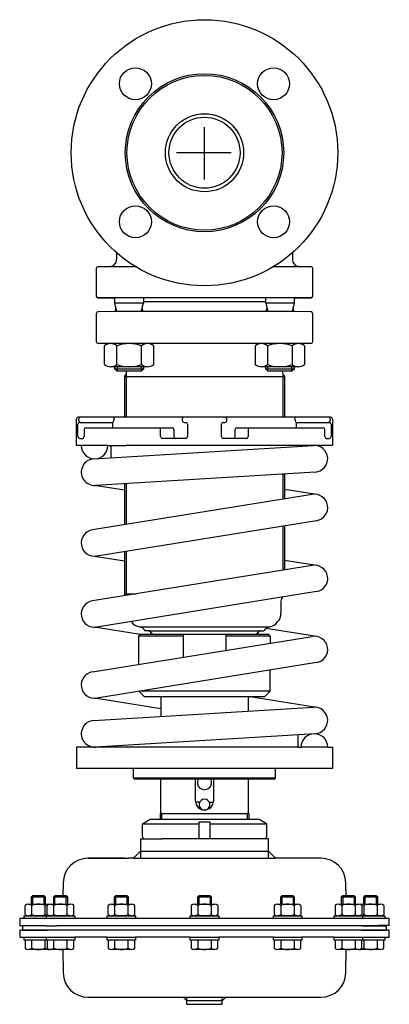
# Model space of a CAD drawing. Extents: x -154 to 54, y -153 to 402.
import ezdxf

# ---------------------------------------------------------------- set-up
doc = ezdxf.new("R2010")
doc.units = 0
doc.layers.get('0').update_dxf_attribs({"linetype": 'CONTINUOUS'})

# ---------------------------------------------------------------- blocks, each defined once
blk = doc.blocks.new('TOP__1', base_point=(-203.47, -42.2))
at = {"color": 7}
for p, q in [((-84.72, -51.53), (-80.35, -49)), ((-80.35, -49), (-19.35, -49)), ((-14.98, -51.53), (-19.35, -49)), ((-84.72, -51.53), (-52.85, -51.53)), ((-84.72, -59), (-84.72, -51.53)), ((-52.85, -60), (-52.85, -50.5)), ((-52.85, -50.5), (-46.85, -50.5)), ((-46.85, -50.5), (-46.85, -60)), ((-46.85, -51.53), (-14.98, -51.53)), ((-14.98, -51.53), (-14.98, -59)), ((-85.85, -60), (-73.9, -60)), ((-85.85, -60), (-85.85, -71)), ((-52.85, -60), (-73.9, -60)), ((-46.85, -60), (-52.85, -60)), ((-15.98, -60), (-46.85, -60)), ((-13.85, -60), (-15.98, -60)), ((-13.85, -71), (-13.85, -60)), ((-94.85, -71), (-115.43, -71)), ((-115.43, -71), (-114.85, -71)), ((-114.85, -71), (-92.85, -71)), ((-89.85, -71), (-92.85, -71)), ((-85.85, -67), (-89.85, -71)), ((-89.85, -71), (-9.85, -71)), ((-85.85, -67), (-13.85, -67)), ((-9.85, -71), (-13.85, -67)), ((15.73, -71), (-9.85, -71)), ((-129.43, -84.76), (-129.55, -92.11)), ((29.86, -92.11), (29.73, -84.76)), ((-146.55, -92.11), (-147.35, -92.91)), ((-139.35, -92.91), (-147.35, -92.91)), ((-147.35, -92.91), (-147.35, -96.9)), ((-146.55, -96.9), (-146.55, -92.11)), ((-140.15, -92.11), (-146.55, -92.11)), ((-140.15, -96.9), (-140.15, -92.11)), ((-139.35, -92.91), (-140.15, -92.11)), ((-139.35, -96.9), (-139.35, -92.91)), ((-134.02, -92.11), (-134.82, -92.91)), ((-134.82, -92.91), (-134.82, -96.9)), ((-126.82, -92.91), (-134.82, -92.91)), ((-134.02, -96.9), (-134.02, -92.11)), ((-127.62, -92.11), (-134.02, -92.11)), ((-127.62, -96.9), (-127.62, -92.11)), ((-126.82, -92.91), (-127.62, -92.11)), ((-126.82, -96.9), (-126.82, -92.91)), ((-99.8, -92.11), (-100.6, -92.91)), ((-92.6, -92.91), (-100.6, -92.91)), ((-100.6, -92.91), (-100.6, -96.9)), ((-99.8, -96.9), (-99.8, -92.11)), ((-93.4, -92.11), (-99.8, -92.11)), ((-93.4, -96.9), (-93.4, -92.11)), ((-92.6, -92.91), (-93.4, -92.11)), ((-92.6, -96.9), (-92.6, -92.91)), ((-53.05, -92.11), (-53.85, -92.91)), ((-53.85, -92.91), (-53.85, -96.9)), ((-45.85, -92.91), (-53.85, -92.91)), ((-53.05, -92.11), (-53.05, -96.9)), ((-46.65, -92.11), (-53.05, -92.11)), ((-46.65, -92.11), (-46.65, -96.9)), ((-45.85, -92.91), (-46.65, -92.11)), ((-45.85, -96.9), (-45.85, -92.91)), ((-6.3, -92.11), (-7.1, -92.91)), ((0.9, -92.91), (-7.1, -92.91)), ((-7.1, -92.91), (-7.1, -96.9)), ((0.1, -92.11), (-6.3, -92.11)), ((-6.3, -92.11), (-6.3, -96.9)), ((0.9, -92.91), (0.1, -92.11)), ((0.1, -92.11), (0.1, -96.9)), ((0.9, -96.9), (0.9, -92.91)), ((27.93, -92.11), (27.13, -92.91)), ((27.13, -92.91), (27.13, -96.9)), ((35.13, -92.91), (27.13, -92.91)), ((27.93, -92.11), (27.93, -96.9)), ((34.33, -92.11), (27.93, -92.11)), ((34.33, -92.11), (34.33, -96.9)), ((35.13, -92.91), (34.33, -92.11)), ((35.13, -96.9), (35.13, -92.91)), ((40.45, -92.11), (39.65, -92.91)), ((47.65, -92.91), (39.65, -92.91)), ((39.65, -92.91), (39.65, -96.9)), ((46.85, -92.11), (40.45, -92.11)), ((40.45, -92.11), (40.45, -96.9)), ((47.65, -92.91), (46.85, -92.11)), ((46.85, -92.11), (46.85, -96.9)), ((47.65, -96.9), (47.65, -92.91)), ((-150.85, -102.74), (-150.85, -97.56)), ((-148.98, -96.9), (-137.72, -96.9)), ((-147.1, -102.74), (-147.1, -97.56)), ((-139.6, -102.74), (-139.6, -97.56)), ((-138.33, -102.74), (-138.33, -97.56)), ((-136.45, -96.9), (-125.19, -96.9)), ((-134.57, -102.74), (-134.57, -97.56)), ((-127.07, -102.74), (-127.07, -97.56)), ((-123.32, -102.74), (-123.32, -97.56)), ((-104.1, -102.74), (-104.1, -97.56)), ((-102.23, -96.9), (-90.97, -96.9)), ((-100.35, -102.74), (-100.35, -97.56)), ((-92.85, -102.74), (-92.85, -97.56)), ((-89.09, -102.74), (-89.09, -97.56)), ((-57.35, -97.56), (-57.35, -102.74)), ((-55.48, -96.9), (-44.22, -96.9)), ((-53.6, -97.56), (-53.6, -102.74)), ((-46.1, -97.56), (-46.1, -102.74)), ((-42.34, -97.56), (-42.34, -102.74)), ((-10.6, -97.56), (-10.6, -102.74)), ((-8.73, -96.9), (2.53, -96.9)), ((-6.85, -97.56), (-6.85, -102.74)), ((0.65, -97.56), (0.65, -102.74)), ((4.41, -97.56), (4.41, -102.74)), ((23.62, -97.56), (23.62, -102.74)), ((25.5, -96.9), (36.75, -96.9)), ((27.37, -97.56), (27.37, -102.74)), ((34.88, -97.56), (34.88, -102.74)), ((38.02, -96.9), (49.28, -96.9)), ((38.63, -97.56), (38.63, -102.74)), ((39.9, -97.56), (39.9, -102.74)), ((47.4, -97.56), (47.4, -102.74)), ((51.16, -97.56), (51.16, -102.74)), ((-148.98, -105), (-153.85, -105)), ((-153.85, -105), (-153.85, -109)), ((-151.35, -103.4), (-138.82, -103.4)), ((-151.35, -105), (-151.35, -103.4)), ((-135.35, -105), (-151.35, -105)), ((-138.85, -103.4), (-148.98, -103.4)), ((48.15, -104.99), (-148.98, -104.99)), ((-132.81, -103.4), (-138.85, -103.4)), ((-137.72, -103.4), (-138.85, -103.4)), ((-132.8, -105.01), (-138.85, -105)), ((-138.82, -103.4), (-138.33, -103.4)), ((-138.82, -105), (-138.82, -103.4)), ((-122.82, -105), (-138.82, -105)), ((-138.33, -103.4), (-135.84, -103.4)), ((-138.33, -103.4), (-126.82, -103.4)), ((-125.19, -103.4), (-136.45, -103.4)), ((-134.82, -103.4), (-134.82, -103.4)), ((-134.82, -105), (-134.82, -105.01)), ((-134.02, -103.4), (-134.02, -103.4)), ((-127.62, -103.4), (-127.62, -103.4)), ((-126.82, -103.4), (-126.82, -103.4)), ((-126.82, -103.4), (-122.82, -103.4)), ((-126.82, -105.01), (-126.82, -105)), ((-126.62, -103.4), (-123.32, -103.4)), ((-122.82, -103.4), (-122.82, -105)), ((-104.6, -103.4), (-104.1, -103.4)), ((-104.6, -105), (-104.6, -103.4)), ((-88.6, -105), (-104.6, -105)), ((-104.1, -103.4), (-89.09, -103.4)), ((-90.97, -103.4), (-102.23, -103.4)), ((-100.6, -103.4), (-100.6, -103.4)), ((-100.6, -105), (-100.6, -105.01)), ((-99.8, -103.4), (-99.8, -103.4)), ((-93.4, -103.4), (-93.4, -103.4)), ((-92.6, -103.4), (-92.6, -103.4)), ((-92.6, -105.01), (-92.6, -105)), ((-92.4, -103.4), (-88.6, -103.4)), ((-88.6, -103.4), (-88.6, -105)), ((-57.85, -103.4), (-53.85, -103.4)), ((-57.85, -105), (-57.85, -103.4)), ((-41.85, -105), (-57.85, -105)), ((-57.35, -103.4), (-54.05, -103.4)), ((-44.22, -103.4), (-55.48, -103.4)), ((-53.85, -103.4), (-53.85, -103.4)), ((-53.85, -103.4), (-42.34, -103.4)), ((-53.85, -105), (-53.85, -105.01)), ((-53.05, -103.4), (-53.05, -103.4)), ((-46.65, -103.4), (-46.65, -103.4)), ((-45.85, -103.4), (-45.85, -103.4)), ((-45.85, -105.01), (-45.85, -105)), ((-42.34, -103.4), (-41.85, -103.4)), ((-41.85, -103.4), (-41.85, -105)), ((-11.1, -103.4), (-7.3, -103.4)), ((-11.1, -105), (-11.1, -103.4)), ((4.9, -105), (-11.1, -105)), ((-10.6, -103.4), (4.41, -103.4)), ((2.53, -103.4), (-8.73, -103.4)), ((-7.1, -103.4), (-7.1, -103.4)), ((-7.1, -105), (-7.1, -105.01)), ((-6.3, -103.4), (-6.3, -103.4)), ((0.1, -103.4), (0.1, -103.4)), ((0.9, -103.4), (0.9, -103.4)), ((0.9, -105.01), (0.9, -105)), ((4.41, -103.4), (4.9, -103.4)), ((4.9, -103.4), (4.9, -105)), ((23.13, -103.4), (27.13, -103.4)), ((23.13, -105), (23.13, -103.4)), ((35.65, -105), (23.13, -105)), ((23.62, -103.4), (26.93, -103.4)), ((36.75, -103.4), (25.5, -103.4)), ((27.13, -103.4), (27.13, -103.4)), ((27.13, -103.4), (38.63, -103.4)), ((27.13, -105), (27.13, -105.01)), ((27.93, -103.4), (27.93, -103.4)), ((34.33, -103.4), (34.33, -103.4)), ((35.13, -103.4), (35.13, -103.4)), ((39.15, -103.4), (35.13, -103.4)), ((35.13, -105.01), (35.13, -105)), ((39.13, -105), (35.65, -105)), ((35.77, -103.4), (36.15, -103.4)), ((36.15, -103.4), (38.63, -103.4)), ((39.15, -103.4), (38.02, -103.4)), ((38.63, -103.4), (39.13, -103.4)), ((39.13, -103.4), (39.13, -105)), ((39.13, -103.4), (51.65, -103.4)), ((39.15, -105), (39.13, -105)), ((49.56, -103.39), (39.15, -103.4)), ((51.65, -105), (39.15, -105)), ((54.15, -104.99), (48.15, -104.99)), ((51.65, -103.4), (51.65, -105)), ((54.15, -108.99), (54.15, -104.99)), ((-138.85, -109), (-153.85, -109)), ((-152.35, -109), (-152.35, -111.5)), ((-138.85, -109), (-133.22, -109)), ((39.15, -109), (-133.22, -109)), ((48.15, -108.99), (39.15, -109)), ((39.15, -109), (52.65, -109)), ((40.45, -109), (40.45, -109)), ((46.85, -109), (46.85, -109)), ((47.65, -109), (47.65, -108.99)), ((54.15, -108.99), (48.15, -108.99)), ((52.65, -111.5), (52.65, -109)), ((-133.85, -111.5), (-153.85, -111.5)), ((-153.85, -111.5), (-153.85, -115.51)), ((-153.85, -115.51), (-138.85, -115.51)), ((-152.35, -111.5), (-138.35, -111.5)), ((-151.35, -117.11), (-151.35, -115.51)), ((-151.35, -115.51), (-138.85, -115.51)), ((-138.85, -115.51), (-132.8, -115.5)), ((-138.85, -115.51), (-138.82, -115.51)), ((-138.82, -117.11), (-138.82, -115.51)), ((-138.82, -115.51), (-135.35, -115.51)), ((-135.35, -115.51), (-122.82, -115.51)), ((-134.82, -115.5), (-134.82, -115.51)), ((34.15, -111.5), (-133.85, -111.5)), ((-126.82, -115.51), (-126.82, -115.5)), ((-122.82, -115.51), (-122.82, -117.11)), ((-104.6, -115.51), (-122.82, -115.51)), ((-104.6, -117.11), (-104.6, -115.51)), ((-104.6, -115.51), (-88.6, -115.51)), ((-100.6, -115.5), (-100.6, -115.51)), ((-92.6, -115.51), (-92.6, -115.5)), ((-88.6, -115.51), (-88.6, -117.11)), ((-57.85, -115.51), (-88.6, -115.51)), ((-57.85, -117.11), (-57.85, -115.51)), ((-57.85, -115.51), (-41.85, -115.51)), ((-53.85, -115.5), (-53.85, -115.51)), ((-45.85, -115.51), (-45.85, -115.5)), ((-41.85, -115.51), (-41.85, -117.11)), ((-11.1, -115.51), (-41.85, -115.51)), ((-11.1, -117.11), (-11.1, -115.51)), ((-11.1, -115.51), (4.9, -115.51)), ((-7.1, -115.5), (-7.1, -115.51)), ((0.9, -115.51), (0.9, -115.5)), ((4.9, -115.51), (4.9, -117.11)), ((23.13, -115.51), (4.9, -115.51)), ((23.13, -117.11), (23.13, -115.51)), ((23.13, -115.51), (35.65, -115.51)), ((27.13, -115.5), (27.13, -115.51)), ((54.15, -111.5), (34.15, -111.5)), ((35.13, -115.51), (35.13, -115.5)), ((35.65, -115.51), (39.13, -115.51)), ((38.65, -111.5), (52.65, -111.5)), ((39.13, -115.51), (39.15, -115.51)), ((39.13, -115.51), (39.13, -117.11)), ((39.15, -115.51), (54.15, -115.51)), ((39.15, -115.51), (51.65, -115.51)), ((51.65, -115.51), (51.65, -117.11)), ((54.15, -115.51), (54.15, -111.5)), ((-138.82, -117.11), (-151.35, -117.11)), ((-150.85, -117.11), (-150.85, -121.74)), ((-147.1, -121.74), (-147.1, -117.11)), ((-139.6, -121.74), (-139.6, -117.11)), ((-138.33, -117.11), (-138.82, -117.11)), ((-138.33, -117.11), (-138.33, -121.74)), ((-123.32, -117.11), (-138.33, -117.11)), ((-135.84, -117.11), (-138.33, -117.11)), ((-122.82, -117.11), (-135.35, -117.11)), ((-134.57, -121.74), (-134.57, -117.11)), ((-127.07, -121.74), (-127.07, -117.11)), ((-123.32, -121.74), (-123.32, -117.11)), ((-88.6, -117.11), (-104.6, -117.11)), ((-104.1, -117.11), (-104.1, -121.74)), ((-89.09, -117.11), (-104.1, -117.11)), ((-100.35, -121.74), (-100.35, -117.11)), ((-92.85, -121.74), (-92.85, -117.11)), ((-89.09, -121.74), (-89.09, -117.11)), ((-53.85, -117.11), (-57.85, -117.11)), ((-54.05, -117.11), (-57.35, -117.11)), ((-57.35, -117.11), (-57.35, -121.74)), ((-42.34, -117.11), (-53.85, -117.11)), ((-53.6, -117.11), (-53.6, -121.74)), ((-46.1, -117.11), (-46.1, -121.74)), ((-41.85, -117.11), (-42.34, -117.11)), ((-42.34, -121.74), (-42.34, -117.11)), ((4.9, -117.11), (-11.1, -117.11)), ((-10.6, -117.11), (-10.6, -121.74)), ((4.41, -117.11), (-10.6, -117.11)), ((-6.85, -117.11), (-6.85, -121.74)), ((0.65, -117.11), (0.65, -121.74)), ((4.41, -121.74), (4.41, -117.11)), ((27.13, -117.11), (23.13, -117.11)), ((26.93, -117.11), (23.62, -117.11)), ((23.62, -117.11), (23.62, -121.74)), ((38.63, -117.11), (27.13, -117.11)), ((27.37, -117.11), (27.37, -121.74)), ((34.88, -117.11), (34.88, -121.74)), ((36.15, -117.11), (35.77, -117.11)), ((38.63, -117.11), (36.15, -117.11)), ((39.13, -117.11), (38.63, -117.11)), ((38.63, -121.74), (38.63, -117.11)), ((51.65, -117.11), (39.13, -117.11)), ((39.9, -117.11), (39.9, -121.74)), ((47.4, -117.11), (47.4, -121.74)), ((51.16, -121.74), (51.16, -117.11)), ((-137.72, -122.41), (-148.98, -122.41)), ((-125.19, -122.41), (-136.45, -122.41)), ((-129.66, -122.34), (-129.43, -135.56)), ((-90.97, -122.41), (-102.23, -122.41)), ((-44.22, -122.41), (-55.48, -122.41)), ((2.53, -122.41), (-8.73, -122.41)), ((36.75, -122.41), (25.5, -122.41)), ((29.73, -135.56), (29.96, -122.34)), ((49.28, -122.41), (38.02, -122.41)), ((-115.43, -149.32), (15.73, -149.32)), ((-59.85, -151.32), (-61.85, -149.32)), ((-59.85, -153.32), (-59.85, -149.32)), ((-37.85, -149.32), (-39.85, -151.32)), ((-39.85, -153.32), (-39.85, -149.32)), ((-39.85, -151.32), (-59.85, -151.32)), ((-59.85, -153.32), (-39.85, -153.32))]:
    blk.add_line(p, q, dxfattribs=at)
for centre, radius, start, end in [((-83.72, -59), 1, 180, 270), ((-15.98, -59), 1, 270, 0), ((-115.43, -85), 14, 90, 179), ((15.73, -85), 14, 1, 90), ((-148.98, -99.89), 2.99, 51.0528, 128.9472), ((-143.35, -107.85), 10.94, 69.9474, 110.0526), ((-137.72, -99.89), 2.99, 77.7343, 128.9472), ((-136.45, -99.89), 2.99, 51.0528, 128.9472), ((-130.82, -107.85), 10.94, 69.9474, 110.0526), ((-125.19, -99.89), 2.99, 51.0528, 128.9472), ((-102.23, -99.89), 2.99, 51.0528, 128.9472), ((-96.6, -107.85), 10.94, 69.9474, 110.0526), ((-90.97, -99.89), 2.99, 51.0528, 128.9472), ((-55.48, -99.89), 2.99, 51.0528, 128.9472), ((-49.85, -107.85), 10.94, 69.9474, 110.0526), ((-44.22, -99.89), 2.99, 51.0528, 128.9472), ((-8.73, -99.89), 2.99, 51.0528, 128.9472), ((-3.1, -107.85), 10.94, 69.9474, 110.0526), ((2.53, -99.89), 2.99, 51.0528, 128.9472), ((25.5, -99.89), 2.99, 51.0528, 128.9472), ((31.13, -107.85), 10.94, 69.9474, 110.0526), ((36.75, -99.89), 2.99, 51.0528, 128.9472), ((38.02, -99.89), 2.99, 51.0528, 102.2657), ((43.65, -107.85), 10.94, 69.9474, 110.0526), ((49.28, -99.89), 2.99, 51.0528, 128.9472), ((-148.98, -100.42), 2.99, 231.0528, 308.9472), ((-143.35, -92.46), 10.94, 249.9474, 290.0526), ((-137.72, -100.42), 2.99, 231.0528, 282.2657), ((-136.45, -100.42), 2.99, 231.0528, 308.9472), ((-130.82, -92.46), 10.94, 249.9474, 290.0526), ((-125.19, -100.42), 2.99, 231.0528, 308.9472), ((-102.23, -100.42), 2.99, 231.0528, 308.9472), ((-96.6, -92.46), 10.94, 249.9474, 290.0526), ((-90.97, -100.42), 2.99, 231.0528, 308.9472), ((-55.48, -100.42), 2.99, 231.0528, 308.9472), ((-49.85, -92.46), 10.94, 249.9474, 290.0526), ((-44.22, -100.42), 2.99, 231.0528, 308.9472), ((-8.73, -100.42), 2.99, 231.0528, 308.9472), ((-3.1, -92.46), 10.94, 249.9474, 290.0526), ((2.53, -100.42), 2.99, 231.0528, 308.9472), ((25.5, -100.42), 2.99, 231.0528, 308.9472), ((31.13, -92.46), 10.94, 249.9474, 290.0526), ((36.75, -100.42), 2.99, 231.0528, 308.9472), ((38.02, -100.42), 2.99, 257.7343, 308.9472), ((43.65, -92.46), 10.94, 249.9474, 268.2442), ((43.65, -92.46), 10.94, 271.8972, 290.0526), ((49.28, -100.42), 2.99, 231.0528, 265.0561), ((49.28, -100.42), 2.99, 274.9439, 308.9472), ((37.65, -111.5), 1, 359.9999999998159, 0), ((-148.98, -119.42), 2.99, 231.0528, 308.9472), ((-143.35, -111.46), 10.94, 249.9474, 290.0526), ((-137.72, -119.42), 2.99, 231.0528, 282.2657), ((-136.45, -119.42), 2.99, 231.0528, 308.9472), ((-130.82, -111.46), 10.94, 249.9474, 290.0526), ((-125.19, -119.42), 2.99, 231.0528, 308.9472), ((-102.23, -119.42), 2.99, 231.0528, 308.9472), ((-96.6, -111.46), 10.94, 249.9474, 290.0526), ((-90.97, -119.42), 2.99, 231.0528, 308.9472), ((-55.48, -119.42), 2.99, 231.0528, 308.9472), ((-49.85, -111.46), 10.94, 249.9474, 290.0526), ((-44.22, -119.42), 2.99, 231.0528, 308.9472), ((-8.73, -119.42), 2.99, 231.0528, 308.9472), ((-3.1, -111.46), 10.94, 249.9474, 290.0526), ((2.53, -119.42), 2.99, 231.0528, 308.9472), ((25.5, -119.42), 2.99, 231.0528, 308.9472), ((31.13, -111.46), 10.94, 249.9474, 290.0526), ((36.75, -119.42), 2.99, 231.0528, 308.9472), ((38.02, -119.42), 2.99, 257.7343, 308.9472), ((43.65, -111.46), 10.94, 249.9474, 290.0526), ((49.28, -119.42), 2.99, 231.0528, 308.9472), ((-115.43, -135.32), 14, 181, 270), ((15.73, -135.32), 14, 270, 359)]:
    blk.add_arc(centre, radius, start, end, dxfattribs=at)

msp = doc.modelspace()

# ---------------------------------------------------------------- linework, layer by layer
at = {"color": 1}
for p, q in [((-49.85, 311.57), (-49.85, 341.05)), ((-34.85, 326.68), (-65.57, 326.68))]:
    msp.add_line(p, q, dxfattribs=at)
at = {"color": 7}
for p, q in [((-99.35, 270.33), (-99.35, 266.57)), ((-0.35, 270.33), (-0.35, 266.57)), ((-110.77, 261.4), (-110.77, 245.93)), ((-103.24, 262.57), (-109.79, 262.4)), ((-88.49, 262.4), (-109.79, 262.4)), ((10.1, 262.4), (-11.21, 262.4)), ((10.1, 262.4), (3.55, 262.57)), ((11.07, 245.93), (11.07, 261.4)), ((-109.79, 244.93), (-101.11, 244.7)), ((10.1, 244.93), (-109.79, 244.93)), ((-100.27, 241.93), (-100.27, 244.93)), ((-84.27, 244.93), (-84.27, 241.93)), ((-15.42, 241.93), (-15.42, 244.93)), ((0.58, 244.93), (0.58, 241.93)), ((1.41, 244.7), (10.1, 244.93)), ((-99.11, 237.26), (-100.27, 241.93)), ((-84.27, 241.93), (-100.27, 241.93)), ((-100.19, 237.26), (-99.65, 239.43)), ((-99.78, 238.98), (-99.76, 238.98)), ((-85.44, 237.26), (-84.27, 241.93)), ((-84.36, 237.26), (-84.9, 239.43)), ((-15.42, 242.68), (-84.27, 242.68)), ((-15.42, 241.93), (-14.25, 237.26)), ((0.58, 241.93), (-15.42, 241.93)), ((-14.8, 239.43), (-15.34, 237.26)), ((0.58, 241.93), (-0.59, 237.26)), ((-0.05, 239.43), (0.5, 237.26)), ((0.08, 238.98), (0.06, 238.98)), ((-110.77, 235.97), (-110.77, 220.23)), ((-98.85, 237.26), (-109.79, 236.97)), ((-99.66, 237.94), (-99.67, 237.94)), ((-0.85, 237.26), (-98.85, 237.26)), ((10.1, 236.97), (-0.85, 237.26)), ((-0.03, 237.94), (-0.03, 237.94)), ((11.07, 220.23), (11.07, 235.97)), ((-102.26, 219.1), (-109.78, 219.23)), ((-106.13, 207.32), (-106.13, 217.87)), ((2.56, 219.1), (-102.26, 219.1)), ((-99.2, 207.32), (-99.2, 217.87)), ((-85.35, 207.32), (-85.35, 217.87)), ((-78.42, 207.32), (-78.42, 217.87)), ((-21.28, 217.87), (-21.28, 207.32)), ((-14.35, 217.87), (-14.35, 207.32)), ((-0.49, 217.87), (-0.49, 207.32)), ((10.09, 219.23), (2.56, 219.1)), ((6.43, 217.87), (6.43, 207.32)), ((-81.88, 206.1), (-102.67, 206.1)), ((-100.27, 204.75), (-100.27, 206.1)), ((-99.02, 206.1), (-99.02, 203.5)), ((-85.52, 206.1), (-85.52, 203.5)), ((-84.27, 206.1), (-84.27, 204.75)), ((2.97, 206.1), (-17.81, 206.1)), ((-15.42, 204.75), (-15.42, 206.1)), ((-14.17, 203.5), (-14.17, 206.1)), ((-0.67, 203.5), (-0.67, 206.1)), ((0.58, 206.1), (0.58, 204.75)), ((-99.02, 203.5), (-100.27, 204.75)), ((-84.27, 204.75), (-100.27, 204.75)), ((-85.52, 203.5), (-99.02, 203.5)), ((-94.85, 200.63), (-4.85, 200.63)), ((-94.85, 200.63), (-94.85, 177.69)), ((-93.9, 202.31), (-93.9, 177.69)), ((-84.27, 204.75), (-85.52, 203.5)), ((-14.17, 203.5), (-15.42, 204.75)), ((0.58, 204.75), (-15.42, 204.75)), ((-0.67, 203.5), (-14.17, 203.5)), ((-5.8, 202.31), (-5.8, 177.69)), ((-4.85, 200.64), (-4.85, 177.69)), ((0.58, 204.75), (-0.67, 203.5)), ((21.15, 177.69), (-120.85, 177.69)), ((-100.84, 177.69), (-100.84, 175.69)), ((1.15, 175.69), (1.15, 177.69)), ((-121.85, 161.69), (-121.85, 176.69)), ((-121.06, 166.69), (-121.06, 173.69)), ((-120.53, 175.69), (-120.53, 176.69)), ((-120.06, 174.69), (-101.84, 174.69)), ((-101.49, 171.69), (-101.49, 174.75)), ((-62.35, 176.69), (-62.35, 175.69)), ((-61.35, 174.69), (-60.35, 174.69)), ((-59.35, 173.69), (-59.35, 166.69)), ((-40.35, 166.69), (-40.35, 173.69)), ((-39.35, 174.69), (-38.35, 174.69)), ((-37.35, 175.69), (-37.35, 176.69)), ((1.79, 174.75), (1.79, 171.69)), ((2.15, 174.69), (20.52, 174.69)), ((20.84, 176.69), (20.84, 175.69)), ((21.36, 173.69), (21.36, 166.69)), ((22.15, 176.69), (22.15, 161.69)), ((-117.57, 170.69), (-117.57, 166.69)), ((-116.57, 171.69), (-68.02, 171.69)), ((-74.52, 166.69), (-74.52, 170.69)), ((-67.02, 170.69), (-67.02, 166.69)), ((-32.67, 166.69), (-32.67, 170.69)), ((-31.67, 171.69), (16.88, 171.69)), ((-25.18, 170.69), (-25.18, 166.69)), ((17.88, 166.69), (17.88, 170.69)), ((-104.2, 161.69), (-121.85, 161.69)), ((-120.06, 165.69), (-118.57, 165.69)), ((-112.15, 154.18), (11.55, 161.68)), ((-104.2, 161.69), (-93.9, 161.69)), ((-102.35, 154.77), (-102.35, 161.69)), ((22.15, 161.69), (-93.9, 161.69)), ((-60.35, 165.69), (-73.52, 165.69)), ((-26.18, 165.69), (-39.35, 165.69)), ((2.65, 161.14), (2.65, 161.69)), ((18.88, 165.69), (20.36, 165.69)), ((12.46, 146.7), (-111.24, 139.2)), ((-5.8, 145.6), (-5.8, 131.41)), ((-4.85, 145.65), (-4.85, 131.56)), ((-94.85, 136.46), (-111.71, 139.19)), ((-94.85, 140.2), (-94.85, 117.01)), ((-93.9, 140.25), (-93.9, 117.16)), ((10.8, 134.09), (-112.9, 114.09)), ((12.01, 134.19), (-4.85, 136.91)), ((13.2, 119.29), (-110.5, 99.29)), ((-5.8, 116.21), (-5.8, 91.41)), ((-4.85, 116.37), (-4.85, 91.56)), ((-94.85, 101.82), (-94.85, 78.09)), ((-93.9, 101.97), (-93.9, 77.16)), ((-94.85, 96.46), (-111.71, 99.19)), ((12.01, 94.19), (-4.85, 96.91)), ((10.8, 94.09), (-112.9, 74.09)), ((13.2, 79.29), (-110.5, 59.29)), ((-94.85, 78.09), (-88.17, 78.09)), ((-94.28, 77.1), (-94.85, 78.09)), ((-6.85, 73.29), (-6.85, 67.27)), ((-5.95, 76.19), (-6.18, 75.79)), ((-86.06, 55.04), (-111.71, 59.19)), ((-86.39, 59.42), (-13.31, 59.42)), ((-81.35, 57.26), (-83.17, 57.26)), ((-81.35, 57.26), (-18.35, 57.26)), ((-79.96, 56.32), (-78.9, 55.26)), ((-79.85, 55.26), (-79.85, 55.76)), ((-20.8, 55.26), (-19.74, 56.32)), ((-19.85, 55.76), (-19.85, 55.26)), ((-18.35, 57.26), (-16.52, 57.26)), ((12.01, 54.19), (-15.23, 58.59)), ((-112.9, 34.09), (10.8, 54.09)), ((-86.85, 54.26), (-85.83, 55.28)), ((-86.85, 38.3), (-86.85, 54.26)), ((-61.85, 54.26), (-86.85, 54.26)), ((-85.85, 55.26), (-13.85, 55.26)), ((-61.85, 55.26), (-61.85, 42.44)), ((-37.85, 55.26), (-37.85, 46.3)), ((-12.85, 54.26), (-37.85, 54.26)), ((-12.85, 54.26), (-13.88, 55.29)), ((-12.85, 54.26), (-12.85, 50.27)), ((13.2, 39.29), (-110.5, 19.29)), ((-12.85, 23.26), (-12.85, 35.07)), ((-83.85, 20.26), (-86.72, 23.13)), ((-12.85, 23.26), (-85.92, 23.26)), ((-15.85, 20.26), (-12.85, 23.26)), ((-74.35, 13.15), (-111.71, 19.19)), ((-83.85, 20.26), (-15.85, 20.26)), ((-74.35, 20.26), (-74.35, 8.97)), ((12.01, 14.19), (-25.53, 20.26)), ((-25.35, 20.26), (-25.35, 11.94)), ((-112.15, 6.68), (11.55, 14.18)), ((12.46, -0.8), (-111.24, -8.3)), ((2.65, -1.39), (2.65, -8.31)), ((-102.35, -8.31), (-121.85, -8.31)), ((-121.85, -8.31), (-121.85, -20.31)), ((-112.15, -8.3), (-111.93, -8.31)), ((-102.35, -7.76), (-102.35, -8.31)), ((2.65, -8.31), (-102.35, -8.31)), ((2.65, -8.31), (4.5, -8.31)), ((19.5, -8.31), (4.5, -8.31)), ((19.5, -8.31), (22.15, -8.31)), ((22.15, -8.31), (22.15, -20.31)), ((22.15, -20.31), (-121.85, -20.31)), ((-89.85, -25.81), (-89.85, -20.31)), ((-9.85, -25.81), (-9.85, -20.31)), ((-9.85, -25.81), (-89.85, -25.81)), ((-89.85, -25.81), (-89.35, -26.31)), ((-89.35, -26.31), (-74.35, -26.31)), ((-74.35, -45.74), (-74.35, -26.31)), ((-74.35, -26.31), (-25.35, -26.31)), ((-54.85, -38.76), (-54.85, -26.31)), ((-44.85, -26.31), (-44.85, -38.76)), ((-25.35, -26.31), (-25.35, -45.74)), ((-25.35, -26.31), (-10.35, -26.31)), ((-10.35, -26.31), (-9.85, -25.81)), ((-52.5, -39.31), (-54.82, -39.31)), ((-52.5, -42.31), (-53.37, -42.31)), ((-47.19, -39.31), (-44.88, -39.31)), ((-47.19, -42.31), (-46.33, -42.31)), ((-73.9, -45.74), (-74.75, -45.74)), ((-74.75, -45.74), (-74.75, -49)), ((-73.9, -45.74), (-74.35, -45.29)), ((-73.9, -45.74), (-25.8, -45.74)), ((-73.9, -49), (-73.9, -45.74)), ((-25.35, -45.29), (-25.8, -45.74)), ((-25.8, -45.74), (-25.8, -49)), ((-24.95, -45.74), (-25.8, -45.74)), ((-24.95, -45.74), (-24.95, -49))]:
    msp.add_line(p, q, dxfattribs=at)
for centre, radius in [((-49.85, 326.68), 75), ((-88.74, 365.57), 9), ((-10.96, 365.57), 9), ((-49.85, 326.68), 44.57), ((-49.85, 326.68), 43.63), ((-49.85, 326.68), 22), ((-49.85, 326.68), 20), ((-88.74, 287.79), 9), ((-10.96, 287.79), 9)]:
    msp.add_circle(centre, radius, dxfattribs=at)
for centre, radius, start, end in [((-103.35, 266.57), 4, 271.5, 0), ((3.65, 266.57), 4, 180, 268.5), ((-109.77, 261.4), 1, 91.5, 180), ((10.07, 261.4), 1, 0, 88.5), ((-109.77, 245.93), 1, 180, 268.5), ((-101.13, 243.7), 1, 30.8619, 88.5), ((1.44, 243.7), 1, 91.5, 149.1381), ((10.07, 245.93), 1, 271.5, 0), ((-109.77, 235.97), 1, 91.5, 180), ((10.07, 235.97), 1, 0, 88.5), ((-109.77, 220.23), 1, 180, 269), ((-102.67, 213.59), 5.51, 51.0528, 128.9472), ((-92.27, 198.89), 20.21, 69.9474, 110.0526), ((-81.88, 213.59), 5.51, 51.0528, 128.9472), ((-17.81, 213.59), 5.51, 51.0528, 128.9472), ((-7.42, 198.89), 20.21, 69.9474, 110.0526), ((2.97, 213.59), 5.51, 51.0528, 128.9472), ((10.07, 220.23), 1, 271, 0), ((-102.67, 211.61), 5.51, 231.0528, 308.9472), ((-92.27, 226.3), 20.21, 249.9474, 290.0526), ((-81.88, 211.61), 5.51, 231.0528, 308.9472), ((-17.81, 211.61), 5.51, 231.0528, 308.9472), ((-7.42, 226.3), 20.21, 249.9474, 290.0526), ((2.97, 211.61), 5.51, 231.0528, 308.9472), ((-98.64, 203.91), 5, 319.247, 355.2848), ((-1.06, 203.91), 5, 184.7152, 220.753), ((-120.85, 176.69), 1, 90, 180), ((-119.53, 176.69), 1, 90, 180), ((-61.35, 176.69), 1, 90, 180), ((-38.35, 176.69), 1, 0, 90), ((19.84, 176.69), 1, 0, 90), ((21.15, 176.69), 1, 0, 90), ((-120.06, 173.69), 1, 90, 180), ((-119.53, 175.69), 1, 180, 270), ((-101.84, 175.69), 1, 270, 0), ((-61.35, 175.69), 1, 180, 270), ((-60.35, 173.69), 1, 0, 90), ((-39.35, 173.69), 1, 90, 180), ((-38.35, 175.69), 1, 270, 0), ((2.15, 175.69), 1, 180, 270), ((19.84, 175.69), 1, 270, 0), ((20.44, 173.77), 0.922, 354.9229, 84.9229), ((-120.06, 166.69), 1, 180, 270), ((-118.57, 166.69), 1, 270, 0), ((-116.57, 170.69), 1, 90, 180), ((-75.52, 170.69), 1, 0, 90), ((-73.52, 166.69), 1, 180, 270), ((-68.02, 170.69), 1, 0, 90), ((-66.02, 166.69), 1, 180, 270), ((-60.35, 166.69), 1, 270, 0), ((-39.35, 166.69), 1, 180, 270), ((-33.67, 166.69), 1, 270, 0), ((-31.67, 170.69), 1, 90, 180), ((-26.18, 166.69), 1, 270, 0), ((-24.18, 170.69), 1, 90, 180), ((16.88, 170.69), 1, 0, 90), ((18.88, 166.69), 1, 180, 270), ((20.36, 166.69), 1, 270, 0), ((-111.7, 161.69), 7.5, 180, 0), ((12, 154.19), 7.5, 273.4696, 93.4696), ((-111.7, 146.69), 7.5, 93.4696, 273.4696), ((12, 126.69), 7.5, 279.1842, 99.1842), ((-111.7, 106.69), 7.5, 99.1842, 279.1842), ((12, 86.69), 7.5, 279.1842, 99.1842), ((-111.7, 66.69), 7.5, 99.1842, 279.1842), ((-1.85, 73.29), 5, 150, 180), ((-14.85, 67.27), 8, 281.0875, 0), ((-84.85, 67.27), 8, 217.4277, 258.9125), ((-87.35, 54.51), 5, 33.3488, 78.9125), ((-81.35, 55.76), 1.5, 0, 90), ((-18.35, 55.76), 1.5, 90, 180), ((-12.35, 54.51), 5, 101.0875, 146.6512), ((12, 46.69), 7.5, 279.1842, 99.1842), ((-111.7, 26.69), 7.5, 99.1842, 279.1842), ((12, 6.69), 7.5, 273.4696, 93.4696), ((-111.7, -0.81), 7.5, 93.4696, 273.4696), ((12, -8.31), 7.5, 0, 180), ((-49.85, -28.31), 4.05, 150.4076, 29.5924), ((-49.85, -38.76), 5, 180, 0), ((-49.85, -40.81), 3.05, 293.1859, 246.8141)]:
    msp.add_arc(centre, radius, start, end, dxfattribs=at)

# ---------------------------------------------------------------- block references
msp.add_blockref('TOP__1', (-203.47, -42.2))

doc.saveas('drawing.dxf')
